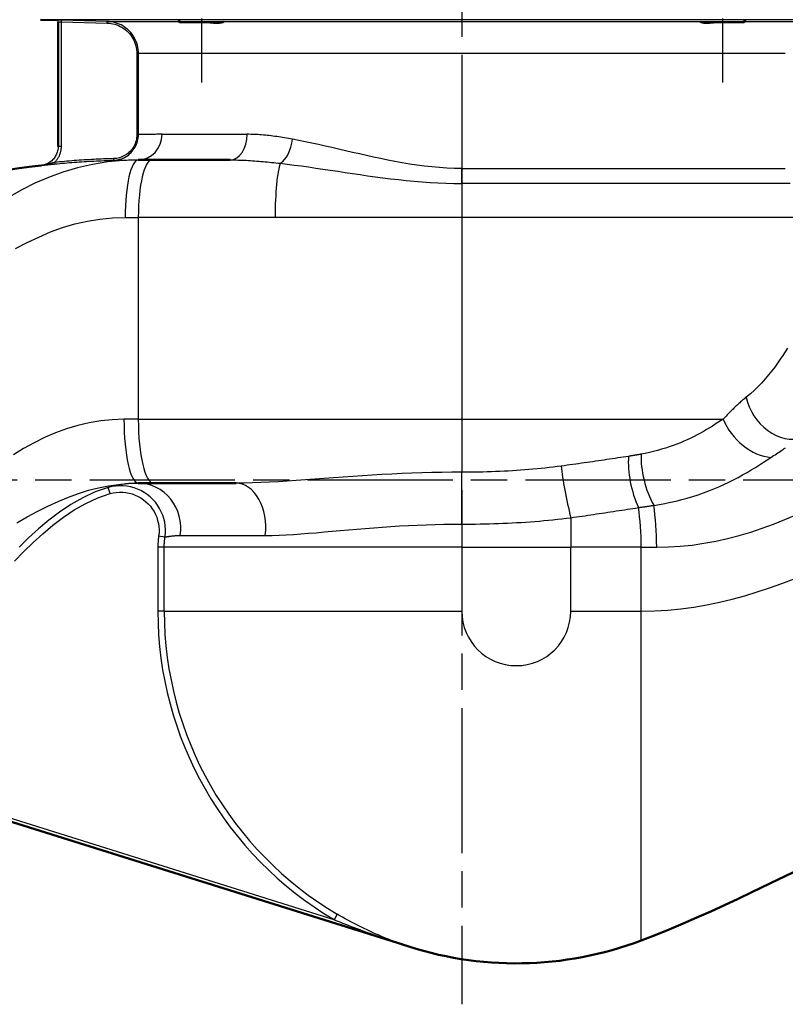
# Model space of a CAD drawing. Header units: millimetres. Extents: x 153 to 1407, y 510 to 1985.
# Tile 4 of 15: x 406 to 645, y 1213 to 1520. Entities that reach past the tile are written whole.
import ezdxf

# ---------------------------------------------------------------- set-up
doc = ezdxf.new("R2010")
doc.units = ezdxf.units.MM
doc.header["$LTSCALE"] = 8
doc.linetypes.add('CHAIN', pattern=[0.3543, 0.2362, -0.0295, 0.0591, -0.0295])
for name, color, linetype, lineweight in [('Gewinde(DIN)', 3, 'Continuous', 25), ('Mittellinie(DIN)', 4, 'CHAIN', 25), ('Sichtbare Kanten(DIN)', 7, 'Continuous', 50), ('Sichtbare tangentiale Kanten(DIN)', 3, 'Continuous', 25)]:
    doc.layers.add(name, color=color, linetype=linetype, lineweight=lineweight)

msp = doc.modelspace()

# ---------------------------------------------------------------- linework, layer by layer
at = {"layer": 'Gewinde(DIN)'}
for p, q in [((456.01, 1520.09), (456.01, 1519.6)), ((469.6, 1519.6), (469.6, 1519.84)), ((618.65, 1519.84), (618.65, 1519.6)), ((632.24, 1519.6), (632.24, 1520.09))]:
    msp.add_line(p, q, dxfattribs=at)
at = {"layer": 'Mittellinie(DIN)', "linetype": 'CHAIN', "ltscale": 23.990969}
for p, q in [((544.12, 1985.35), (544.12, 1212.79)), ((291.97, 1376.58), (801.55, 1376.58))]:
    msp.add_line(p, q, dxfattribs=at)
at = {"layer": 'Mittellinie(DIN)', "linetype": 'CHAIN', "ltscale": 13.025057}
for p, q in [((462.81, 1594.58), (462.81, 1500.8)), ((625.44, 1594.58), (625.44, 1500.8))]:
    msp.add_line(p, q, dxfattribs=at)
at = {"layer": 'Sichtbare Kanten(DIN)'}
for p, q in [((417.64, 1520.24), (412.6, 1520.37)), ((418.12, 1519.74), (418.12, 1480.81)), ((456.03, 1519.58), (455.53, 1520.08)), ((469.58, 1519.58), (456.03, 1519.58)), ((469.58, 1519.58), (469.8, 1519.8)), ((618.67, 1519.58), (618.45, 1519.8)), ((632.22, 1519.58), (618.67, 1519.58)), ((632.22, 1519.58), (632.72, 1520.08)), ((447.39, 1476.58), (443.12, 1476.58)), ((447.39, 1476.58), (471.79, 1476.58)), ((443.12, 1375.58), (447.87, 1375.58)), ((473.64, 1375.58), (447.87, 1375.58)), ((340.75, 1289.42), (525.7, 1231.45))]:
    msp.add_line(p, q, dxfattribs=at)
at = {"layer": 'Sichtbare Kanten(DIN)', "flags": 128}
for points in [[(469.29, 1519.58), (469.19, 1519.55), (469.09, 1519.53), (468.99, 1519.5), (468.87, 1519.48), (468.75, 1519.46), (468.62, 1519.45), (468.48, 1519.43), (468.33, 1519.42), (468.18, 1519.41), (468.02, 1519.4), (467.85, 1519.4), (467.68, 1519.4), (467.5, 1519.4), (467.31, 1519.41), (467.12, 1519.41), (466.92, 1519.42), (466.72, 1519.44), (466.52, 1519.45), (466.31, 1519.47), (466.1, 1519.49), (465.88, 1519.51), (465.67, 1519.53), (465.45, 1519.55), (465.23, 1519.58)], [(623.02, 1519.58), (622.78, 1519.55), (622.56, 1519.53), (622.33, 1519.5), (622.11, 1519.48), (621.9, 1519.46), (621.68, 1519.45), (621.48, 1519.43), (621.28, 1519.42), (621.08, 1519.41), (620.89, 1519.4), (620.71, 1519.4), (620.53, 1519.4), (620.36, 1519.4), (620.19, 1519.41), (620.03, 1519.41), (619.88, 1519.42), (619.74, 1519.44), (619.6, 1519.45), (619.48, 1519.47), (619.36, 1519.49), (619.25, 1519.51), (619.14, 1519.53), (619.05, 1519.55), (618.96, 1519.58)], [(352.38, 1464.78), (356.18, 1465.24), (359.98, 1465.78), (363.76, 1466.37), (367.53, 1467.01), (371.3, 1467.69), (375.07, 1468.4), (382.59, 1469.86), (390.12, 1471.31), (393.88, 1472), (397.66, 1472.66), (401.44, 1473.28), (405.22, 1473.86), (409.02, 1474.39), (412.82, 1474.86)], [(651.55, 1255.94), (643.08, 1251.85), (634.59, 1247.79), (630.34, 1245.78), (626.08, 1243.79), (621.8, 1241.83), (617.51, 1239.91), (613.2, 1238.03), (608.87, 1236.2), (604.51, 1234.43), (600.12, 1232.72)]]:
    msp.add_lwpolyline(points, dxfattribs=at)
at = {"layer": 'Sichtbare Kanten(DIN)'}
for centre, radius, start, end in [((417.62, 1519.74), 0.5, 0, 0.0267), ((412.12, 1480.82), 6, 359.9754, 0), ((524.67, 1229.67), 2, 71.0033, 72.5975), ((561.12, 1335.58), 110, 251.0032, 290.7656)]:
    msp.add_arc(centre, radius, start, end, dxfattribs=at)
at = {"layer": 'Sichtbare tangentiale Kanten(DIN)'}
for p, q in [((675.65, 1520.37), (412.6, 1520.37)), ((417.64, 1520.24), (417.64, 1520.24)), ((419.12, 1519.7), (419.14, 1520.2)), ((419.12, 1519.7), (433.41, 1519.33)), ((419.12, 1480.81), (419.12, 1519.7)), ((433.43, 1519.83), (419.14, 1520.2)), ((433.41, 1519.33), (433.43, 1519.83)), ((433.43, 1519.83), (455.78, 1519.83)), ((469.79, 1519.83), (618.46, 1519.83)), ((632.47, 1519.83), (654.82, 1519.83)), ((442.67, 1509.83), (443.17, 1509.83)), ((442.67, 1509.83), (442.67, 1484.47)), ((645.08, 1509.83), (443.17, 1509.83)), ((443.17, 1484.47), (443.17, 1509.83)), ((442.67, 1484.47), (443.17, 1484.47)), ((450.54, 1484.58), (477.1, 1484.58)), ((419.12, 1480.81), (418.12, 1480.81)), ((435.37, 1476.97), (435.39, 1476.47)), ((412.82, 1474.86), (412.82, 1474.85)), ((417.01, 1475.8), (417.06, 1475.31)), ((544.12, 1473.9), (645.08, 1473.9)), ((544.12, 1469.19), (544.12, 1473.9)), ((544.12, 1469.19), (544.12, 1458.58)), ((646.62, 1469.19), (544.12, 1469.19)), ((443.12, 1458.58), (443.12, 1395.58)), ((485.82, 1458.58), (443.12, 1458.58)), ((544.12, 1458.58), (485.82, 1458.58)), ((650.08, 1458.58), (544.12, 1458.58)), ((544.12, 1458.58), (544.12, 1395.58)), ((443.12, 1395.58), (544.12, 1395.58)), ((544.12, 1395.58), (625.72, 1395.58)), ((544.12, 1395.58), (544.12, 1378.99)), ((544.12, 1362.79), (544.12, 1378.99)), ((434.31, 1372.32), (433.76, 1374.24)), ((544.12, 1362.79), (544.12, 1355.58)), ((578.12, 1364.79), (578.12, 1355.58)), ((451.46, 1358.76), (449.48, 1359.05)), ((456.22, 1359.24), (482.78, 1359.24)), ((451.23, 1355.58), (449.23, 1355.58)), ((449.23, 1355.58), (449.23, 1335.58)), ((451.23, 1335.58), (451.23, 1355.58)), ((544.12, 1355.58), (451.23, 1355.58)), ((544.12, 1355.58), (544.12, 1335.58)), ((544.12, 1355.58), (578.12, 1355.58)), ((600.12, 1355.58), (578.12, 1355.58)), ((578.12, 1335.58), (578.12, 1355.58)), ((600.12, 1335.58), (600.12, 1355.58)), ((451.23, 1335.58), (449.23, 1335.58)), ((451.23, 1335.58), (544.12, 1335.58)), ((578.12, 1335.58), (600.12, 1335.58)), ((600.12, 1232.72), (600.12, 1335.58)), ((504.24, 1239.22), (342.28, 1289.98)), ((505.25, 1240.94), (504.24, 1239.22)), ((525.32, 1231.57), (525.75, 1231.43))]:
    msp.add_line(p, q, dxfattribs=at)
at = {"layer": 'Sichtbare tangentiale Kanten(DIN)', "flags": 128}
for points in [[(419.14, 1520.2), (419.04, 1520.21), (418.94, 1520.21), (418.85, 1520.21), (418.75, 1520.21), (418.66, 1520.22), (418.56, 1520.22), (418.47, 1520.22), (418.39, 1520.22), (418.31, 1520.23), (418.23, 1520.23), (418.15, 1520.23), (418.08, 1520.23), (418.01, 1520.23), (417.95, 1520.23), (417.89, 1520.24), (417.84, 1520.24), (417.79, 1520.24), (417.75, 1520.24), (417.72, 1520.24), (417.69, 1520.24), (417.67, 1520.24), (417.65, 1520.24), (417.64, 1520.24), (417.64, 1520.24)], [(418.12, 1519.74), (418.13, 1519.74), (418.13, 1519.74), (418.14, 1519.74), (418.16, 1519.74), (418.18, 1519.74), (418.2, 1519.74), (418.23, 1519.74), (418.26, 1519.74), (418.29, 1519.74), (418.33, 1519.74), (418.37, 1519.73), (418.42, 1519.73), (418.47, 1519.73), (418.52, 1519.73), (418.57, 1519.73), (418.63, 1519.72), (418.68, 1519.72), (418.74, 1519.72), (418.8, 1519.72), (418.87, 1519.71), (418.93, 1519.71), (418.99, 1519.71), (419.06, 1519.71), (419.12, 1519.7)], [(443.17, 1509.83), (443.15, 1510.47), (443.09, 1511.11), (442.98, 1511.75), (442.84, 1512.37), (442.65, 1512.99), (442.43, 1513.59), (442.17, 1514.18), (441.87, 1514.76), (441.54, 1515.31), (441.17, 1515.83), (440.76, 1516.34), (440.33, 1516.81), (439.86, 1517.26), (439.37, 1517.67), (438.86, 1518.06), (438.32, 1518.41), (437.75, 1518.72), (437.17, 1519), (436.58, 1519.23), (435.97, 1519.43), (435.34, 1519.59), (434.71, 1519.71), (434.07, 1519.79), (433.43, 1519.83)], [(433.41, 1519.33), (434.02, 1519.29), (434.63, 1519.22), (435.23, 1519.11), (435.83, 1518.95), (436.41, 1518.76), (436.97, 1518.54), (437.52, 1518.28), (438.06, 1517.98), (438.57, 1517.65), (439.06, 1517.28), (439.53, 1516.89), (439.97, 1516.46), (440.38, 1516.01), (440.77, 1515.53), (441.12, 1515.03), (441.44, 1514.51), (441.72, 1513.97), (441.97, 1513.41), (442.18, 1512.83), (442.35, 1512.25), (442.49, 1511.65), (442.59, 1511.05), (442.65, 1510.44), (442.67, 1509.83)], [(442.67, 1484.47), (442.65, 1483.99), (442.61, 1483.51), (442.53, 1483.03), (442.42, 1482.56), (442.28, 1482.1), (442.12, 1481.64), (441.92, 1481.2), (441.7, 1480.78), (441.45, 1480.36), (441.17, 1479.97), (440.87, 1479.59), (440.54, 1479.24), (440.2, 1478.9), (439.83, 1478.59), (439.44, 1478.3), (439.03, 1478.04), (438.61, 1477.8), (438.18, 1477.6), (437.73, 1477.42), (437.27, 1477.27), (436.8, 1477.15), (436.33, 1477.06), (435.85, 1477), (435.37, 1476.97)], [(435.39, 1476.47), (435.9, 1476.5), (436.41, 1476.56), (436.91, 1476.66), (437.41, 1476.79), (437.9, 1476.95), (438.38, 1477.14), (438.84, 1477.36), (439.29, 1477.61), (439.73, 1477.89), (440.14, 1478.2), (440.53, 1478.53), (440.9, 1478.89), (441.25, 1479.27), (441.57, 1479.67), (441.87, 1480.09), (442.13, 1480.53), (442.37, 1480.99), (442.58, 1481.46), (442.76, 1481.94), (442.91, 1482.43), (443.02, 1482.93), (443.1, 1483.44), (443.15, 1483.95), (443.17, 1484.47)], [(450.54, 1484.58), (449.99, 1484.57), (449.46, 1484.57), (448.95, 1484.57), (448.46, 1484.56), (447.99, 1484.55), (447.54, 1484.55), (447.11, 1484.54), (446.71, 1484.53), (446.32, 1484.52), (445.96, 1484.52), (445.62, 1484.51), (445.29, 1484.5), (445, 1484.5), (444.72, 1484.49), (444.46, 1484.49), (444.23, 1484.48), (444.02, 1484.48), (443.83, 1484.48), (443.67, 1484.47), (443.52, 1484.47), (443.4, 1484.47), (443.3, 1484.47), (443.22, 1484.47), (443.17, 1484.46)], [(491.27, 1483.04), (490.65, 1483.15), (490.03, 1483.26), (489.41, 1483.37), (488.8, 1483.47), (488.18, 1483.57), (487.57, 1483.66), (486.97, 1483.75), (486.36, 1483.84), (485.76, 1483.92), (485.16, 1484), (484.56, 1484.08), (483.97, 1484.15), (483.38, 1484.21), (482.79, 1484.27), (482.21, 1484.33), (481.62, 1484.38), (481.05, 1484.42), (480.47, 1484.46), (479.9, 1484.5), (479.33, 1484.52), (478.77, 1484.55), (478.21, 1484.56), (477.65, 1484.57), (477.1, 1484.58)], [(544.12, 1473.9), (541.78, 1473.94), (539.44, 1474.02), (537.11, 1474.17), (534.77, 1474.37), (532.44, 1474.63), (530.12, 1474.93), (527.82, 1475.27), (525.52, 1475.65), (523.24, 1476.06), (520.98, 1476.5), (518.74, 1476.96), (516.53, 1477.44), (514.32, 1477.93), (512.13, 1478.42), (509.96, 1478.93), (507.8, 1479.43), (505.66, 1479.93), (503.54, 1480.42), (501.44, 1480.91), (499.36, 1481.38), (497.3, 1481.83), (495.26, 1482.26), (493.25, 1482.66), (491.27, 1483.04)], [(418.12, 1480.81), (418.11, 1480.45), (418.08, 1480.09), (418.03, 1479.73), (417.95, 1479.37), (417.85, 1479.02), (417.73, 1478.68), (417.59, 1478.34), (417.43, 1478.02), (417.25, 1477.7), (417.06, 1477.4), (416.84, 1477.1), (416.61, 1476.82), (416.36, 1476.56), (416.09, 1476.31), (415.81, 1476.08), (415.51, 1475.86), (415.21, 1475.67), (414.89, 1475.49), (414.56, 1475.33), (414.22, 1475.19), (413.88, 1475.08), (413.53, 1474.98), (413.18, 1474.91), (412.82, 1474.85)], [(417.01, 1475.81), (417.18, 1475.97), (417.34, 1476.14), (417.49, 1476.32), (417.64, 1476.5), (417.78, 1476.68), (417.91, 1476.87), (418.04, 1477.07), (418.16, 1477.27), (418.27, 1477.47), (418.38, 1477.67), (418.48, 1477.88), (418.58, 1478.1), (418.66, 1478.31), (418.74, 1478.53), (418.81, 1478.75), (418.88, 1478.97), (418.94, 1479.2), (418.99, 1479.43), (419.03, 1479.66), (419.06, 1479.89), (419.09, 1480.12), (419.11, 1480.35), (419.12, 1480.58), (419.12, 1480.81)], [(443.12, 1476.58), (438.42, 1476.42), (433.64, 1475.94), (428.87, 1475.16), (424.14, 1474.09), (419.53, 1472.74), (415.09, 1471.11), (410.86, 1469.26), (406.82, 1467.23), (402.97, 1465.05)], [(435.37, 1476.97), (434.61, 1476.95), (433.84, 1476.92), (433.08, 1476.89), (432.31, 1476.87), (431.54, 1476.83), (430.78, 1476.8), (430.01, 1476.77), (429.25, 1476.73), (428.48, 1476.69), (427.71, 1476.64), (426.95, 1476.6), (426.18, 1476.55), (425.42, 1476.5), (424.65, 1476.45), (423.89, 1476.4), (423.12, 1476.34), (422.36, 1476.28), (421.6, 1476.22), (420.83, 1476.16), (420.07, 1476.09), (419.3, 1476.02), (418.54, 1475.95), (417.78, 1475.88), (417.01, 1475.8)], [(417.06, 1475.31), (417.83, 1475.38), (418.59, 1475.45), (419.35, 1475.52), (420.11, 1475.59), (420.87, 1475.66), (421.64, 1475.72), (422.4, 1475.78), (423.16, 1475.84), (423.92, 1475.9), (424.69, 1475.95), (425.45, 1476), (426.22, 1476.05), (426.98, 1476.1), (427.74, 1476.14), (428.51, 1476.19), (429.27, 1476.23), (430.04, 1476.27), (430.8, 1476.3), (431.56, 1476.33), (432.33, 1476.37), (433.09, 1476.39), (433.86, 1476.42), (434.62, 1476.45), (435.39, 1476.47)], [(435.39, 1476.47), (435.45, 1476.47), (435.53, 1476.47), (435.63, 1476.47), (435.76, 1476.47), (435.92, 1476.48), (436.09, 1476.48), (436.29, 1476.48), (436.52, 1476.48), (436.77, 1476.49), (437.04, 1476.49), (437.33, 1476.5), (437.65, 1476.51), (437.99, 1476.51), (438.35, 1476.52), (438.74, 1476.53), (439.14, 1476.53), (439.57, 1476.54), (440.02, 1476.55), (440.49, 1476.55), (440.98, 1476.56), (441.48, 1476.57), (442.01, 1476.57), (442.56, 1476.57), (443.12, 1476.58)], [(471.79, 1476.58), (472.41, 1476.57), (473.03, 1476.57), (473.66, 1476.56), (474.29, 1476.54), (474.92, 1476.52), (475.55, 1476.5), (476.19, 1476.47), (476.84, 1476.44), (477.48, 1476.4), (478.13, 1476.37), (478.78, 1476.32), (479.43, 1476.28), (480.09, 1476.23), (480.75, 1476.18), (481.41, 1476.12), (482.07, 1476.07), (482.74, 1476.01), (483.4, 1475.94), (484.07, 1475.88), (484.75, 1475.81), (485.42, 1475.74), (486.1, 1475.67), (486.77, 1475.59), (487.45, 1475.51)], [(417.01, 1475.8), (416.85, 1475.76), (416.69, 1475.71), (416.52, 1475.66), (416.35, 1475.61), (416.18, 1475.56), (416.01, 1475.52), (415.84, 1475.47), (415.67, 1475.42), (415.5, 1475.38), (415.32, 1475.33), (415.15, 1475.29), (414.98, 1475.25), (414.8, 1475.2), (414.62, 1475.16), (414.45, 1475.12), (414.27, 1475.09), (414.09, 1475.05), (413.91, 1475.02), (413.73, 1474.99), (413.55, 1474.96), (413.37, 1474.93), (413.18, 1474.9), (413, 1474.88), (412.82, 1474.85)], [(412.82, 1474.85), (412.99, 1474.87), (413.15, 1474.89), (413.32, 1474.91), (413.49, 1474.93), (413.66, 1474.95), (413.83, 1474.97), (414, 1474.99), (414.17, 1475), (414.34, 1475.02), (414.51, 1475.04), (414.69, 1475.06), (414.86, 1475.08), (415.04, 1475.1), (415.21, 1475.12), (415.39, 1475.14), (415.57, 1475.15), (415.75, 1475.17), (415.94, 1475.19), (416.12, 1475.21), (416.31, 1475.23), (416.5, 1475.25), (416.69, 1475.27), (416.87, 1475.29), (417.06, 1475.31)], [(487.45, 1475.51), (489.62, 1475.25), (491.81, 1474.97), (494.02, 1474.67), (496.25, 1474.36), (498.51, 1474.04), (500.78, 1473.7), (503.06, 1473.36), (505.37, 1473.01), (507.69, 1472.66), (510.02, 1472.32), (512.37, 1471.97), (514.72, 1471.63), (517.1, 1471.3), (519.49, 1470.99), (521.9, 1470.68), (524.33, 1470.4), (526.78, 1470.13), (529.23, 1469.9), (531.7, 1469.69), (534.18, 1469.51), (536.66, 1469.37), (539.15, 1469.27), (541.64, 1469.21), (544.12, 1469.19)], [(404.8, 1448.86), (408.42, 1450.74), (412.07, 1452.48), (415.77, 1454.06), (419.51, 1455.44), (423.34, 1456.59), (427.22, 1457.48), (431.15, 1458.11), (435.09, 1458.49), (439.02, 1458.59)], [(439.02, 1458.59), (439.19, 1458.59), (439.37, 1458.59), (439.54, 1458.59), (439.71, 1458.59), (439.88, 1458.59), (440.05, 1458.58), (440.22, 1458.58), (440.39, 1458.58), (440.56, 1458.58), (440.73, 1458.58), (440.9, 1458.58), (441.07, 1458.58), (441.25, 1458.58), (441.42, 1458.58), (441.59, 1458.58), (441.76, 1458.58), (441.93, 1458.58), (442.1, 1458.58), (442.27, 1458.58), (442.44, 1458.58), (442.61, 1458.58), (442.78, 1458.58), (442.95, 1458.58), (443.12, 1458.58)], [(645.75, 1417.77), (645.05, 1416.65), (644.31, 1415.49), (643.52, 1414.3), (642.68, 1413.09), (641.79, 1411.86), (640.86, 1410.63), (639.88, 1409.39), (638.84, 1408.17), (637.76, 1406.96), (636.62, 1405.77), (635.43, 1404.62), (634.19, 1403.51), (632.89, 1402.45)], [(632.89, 1402.43), (632.6, 1402.2), (632.31, 1401.97), (632.02, 1401.73), (631.73, 1401.49), (631.44, 1401.24), (631.15, 1400.98), (630.85, 1400.72), (630.56, 1400.45), (630.26, 1400.18), (629.96, 1399.9), (629.66, 1399.62), (629.37, 1399.33), (629.07, 1399.04), (628.76, 1398.75), (628.46, 1398.45), (628.16, 1398.14), (627.86, 1397.83), (627.55, 1397.52), (627.25, 1397.21), (626.94, 1396.89), (626.64, 1396.56), (626.33, 1396.24), (626.02, 1395.91), (625.72, 1395.58)], [(438.65, 1395.55), (435.02, 1395.4), (431.4, 1395.02), (427.8, 1394.42), (424.23, 1393.59), (420.72, 1392.54), (417.27, 1391.28), (413.89, 1389.83), (410.59, 1388.19), (407.34, 1386.38), (404.16, 1384.41)], [(443.12, 1395.58), (442.94, 1395.58), (442.75, 1395.57), (442.57, 1395.57), (442.38, 1395.57), (442.19, 1395.57), (442.01, 1395.57), (441.82, 1395.57), (441.63, 1395.57), (441.45, 1395.57), (441.26, 1395.57), (441.08, 1395.57), (440.89, 1395.57), (440.7, 1395.57), (440.52, 1395.57), (440.33, 1395.57), (440.14, 1395.57), (439.96, 1395.56), (439.77, 1395.56), (439.58, 1395.56), (439.4, 1395.56), (439.21, 1395.56), (439.03, 1395.56), (438.84, 1395.56), (438.65, 1395.55)], [(625.72, 1395.58), (624.89, 1395.05), (624.05, 1394.51), (623.19, 1393.97), (622.31, 1393.42), (621.41, 1392.88), (620.49, 1392.33), (619.55, 1391.78), (618.58, 1391.24), (617.6, 1390.71), (616.59, 1390.18), (615.55, 1389.67), (614.5, 1389.17), (613.42, 1388.69), (612.32, 1388.22), (611.19, 1387.76), (610.03, 1387.33), (608.86, 1386.92), (607.66, 1386.53), (606.44, 1386.16), (605.2, 1385.81), (603.94, 1385.48), (602.67, 1385.18), (601.39, 1384.9), (600.09, 1384.64)], [(600.09, 1384.64), (599.92, 1384.61), (599.76, 1384.58), (599.6, 1384.55), (599.44, 1384.52), (599.28, 1384.49), (599.11, 1384.46), (598.95, 1384.43), (598.79, 1384.41), (598.63, 1384.38), (598.46, 1384.35), (598.3, 1384.32), (598.13, 1384.29), (597.97, 1384.26), (597.81, 1384.24), (597.64, 1384.21), (597.48, 1384.18), (597.31, 1384.16), (597.15, 1384.13), (596.98, 1384.1), (596.82, 1384.08), (596.65, 1384.05), (596.49, 1384.02), (596.32, 1384), (596.16, 1383.97)], [(640.59, 1383.64), (641.02, 1383.93), (641.45, 1384.21), (641.87, 1384.49), (642.3, 1384.77), (642.71, 1385.05), (643.13, 1385.32), (643.55, 1385.6), (643.96, 1385.87), (644.37, 1386.13), (644.78, 1386.4), (645.18, 1386.66)], [(596.15, 1383.97), (595.32, 1383.84), (594.48, 1383.72), (593.64, 1383.59), (592.79, 1383.46), (591.94, 1383.33), (591.09, 1383.2), (590.23, 1383.07), (589.36, 1382.95), (588.5, 1382.82), (587.63, 1382.69), (586.75, 1382.56), (585.88, 1382.43), (585, 1382.3), (584.11, 1382.17), (583.23, 1382.04), (582.34, 1381.92), (581.45, 1381.79), (580.56, 1381.66), (579.66, 1381.54), (578.76, 1381.41), (577.86, 1381.28), (576.96, 1381.16), (576.06, 1381.04), (575.16, 1380.91)], [(604, 1368.66), (605.77, 1368.94), (607.53, 1369.25), (609.29, 1369.61), (611.04, 1370.01), (612.78, 1370.44), (614.5, 1370.91), (616.21, 1371.43), (617.9, 1371.97), (619.56, 1372.56), (621.2, 1373.17), (622.8, 1373.82), (624.38, 1374.49), (625.92, 1375.19), (627.43, 1375.91), (628.91, 1376.65), (630.35, 1377.41), (631.76, 1378.18), (633.13, 1378.96), (634.47, 1379.74), (635.76, 1380.53), (637.03, 1381.32), (638.25, 1382.1), (639.44, 1382.88), (640.59, 1383.64)], [(544.13, 1378.99), (540.99, 1378.98), (537.85, 1378.94), (534.72, 1378.89), (531.59, 1378.81), (528.47, 1378.7), (525.36, 1378.58), (522.27, 1378.43), (519.19, 1378.27), (516.12, 1378.09), (513.08, 1377.91), (510.05, 1377.71), (507.04, 1377.5), (504.06, 1377.28), (501.1, 1377.06), (498.18, 1376.84), (495.29, 1376.63), (492.44, 1376.42), (489.63, 1376.23), (486.85, 1376.05), (484.12, 1375.9), (481.42, 1375.76), (478.78, 1375.66), (476.18, 1375.6), (473.64, 1375.58)], [(575.16, 1380.91), (573.92, 1380.75), (572.67, 1380.59), (571.41, 1380.44), (570.15, 1380.3), (568.88, 1380.17), (567.61, 1380.05), (566.33, 1379.93), (565.05, 1379.82), (563.77, 1379.71), (562.47, 1379.62), (561.18, 1379.53), (559.88, 1379.45), (558.58, 1379.37), (557.28, 1379.31), (555.97, 1379.25), (554.66, 1379.19), (553.35, 1379.14), (552.03, 1379.1), (550.72, 1379.07), (549.4, 1379.04), (548.08, 1379.02), (546.76, 1379), (545.44, 1379), (544.12, 1378.99)], [(405.18, 1363.17), (408.47, 1365.05), (411.72, 1366.81), (414.93, 1368.43), (418.12, 1369.91), (421.29, 1371.22), (424.43, 1372.37), (427.57, 1373.35), (430.71, 1374.16), (433.83, 1374.78), (436.94, 1375.22), (440.04, 1375.49), (443.12, 1375.58)], [(443.12, 1375.58), (442.5, 1375.57), (441.89, 1375.55), (441.29, 1375.53), (440.71, 1375.49), (440.15, 1375.45), (439.61, 1375.39), (439.09, 1375.34), (438.59, 1375.27), (438.11, 1375.2), (437.65, 1375.13), (437.21, 1375.06), (436.79, 1374.98), (436.4, 1374.9), (436.03, 1374.83), (435.69, 1374.75), (435.37, 1374.67), (435.07, 1374.6), (434.81, 1374.53), (434.57, 1374.47), (434.35, 1374.41), (434.17, 1374.36), (434.01, 1374.31), (433.87, 1374.27), (433.76, 1374.24)], [(404.48, 1351.24), (407.33, 1354.18), (410.27, 1357.04), (413.3, 1359.8), (416.45, 1362.44), (419.73, 1364.93), (423.16, 1367.23), (426.73, 1369.27), (430.45, 1370.98), (434.31, 1372.32)], [(433.76, 1374.24), (429.69, 1372.84), (425.81, 1371.05), (422.1, 1368.93), (418.57, 1366.56), (415.2, 1364), (411.99, 1361.3), (408.9, 1358.5), (405.92, 1355.6)], [(451.46, 1358.76), (451.58, 1359.91), (451.6, 1361.07), (451.53, 1362.22), (451.36, 1363.37), (451.1, 1364.5), (450.74, 1365.61), (450.3, 1366.68), (449.77, 1367.72), (449.15, 1368.7), (448.45, 1369.63), (447.67, 1370.5), (446.83, 1371.3), (445.93, 1372.03), (444.97, 1372.68), (443.95, 1373.25), (442.89, 1373.74), (441.8, 1374.13), (440.67, 1374.43), (439.53, 1374.64), (438.37, 1374.75), (437.21, 1374.77), (436.04, 1374.69), (434.89, 1374.51), (433.76, 1374.24)], [(434.31, 1372.32), (435.28, 1372.55), (436.27, 1372.7), (437.26, 1372.77), (438.26, 1372.76), (439.26, 1372.66), (440.24, 1372.48), (441.2, 1372.22), (442.14, 1371.89), (443.05, 1371.47), (443.92, 1370.98), (444.74, 1370.42), (445.52, 1369.8), (446.24, 1369.11), (446.9, 1368.37), (447.5, 1367.57), (448.03, 1366.73), (448.49, 1365.84), (448.87, 1364.92), (449.17, 1363.97), (449.4, 1363), (449.54, 1362.02), (449.6, 1361.02), (449.59, 1360.03), (449.48, 1359.05)], [(578.12, 1364.79), (579.02, 1364.92), (579.91, 1365.04), (580.8, 1365.17), (581.69, 1365.3), (582.58, 1365.43), (583.47, 1365.57), (584.36, 1365.7), (585.25, 1365.83), (586.14, 1365.96), (587.02, 1366.1), (587.91, 1366.23), (588.79, 1366.36), (589.67, 1366.5), (590.55, 1366.63), (591.43, 1366.76), (592.31, 1366.9), (593.18, 1367.03), (594.05, 1367.17), (594.92, 1367.3), (595.79, 1367.43), (596.65, 1367.57), (597.51, 1367.7), (598.36, 1367.83), (599.21, 1367.96)], [(599.22, 1367.97), (599.42, 1367.99), (599.62, 1368.02), (599.82, 1368.05), (600.02, 1368.07), (600.22, 1368.1), (600.42, 1368.13), (600.62, 1368.16), (600.82, 1368.18), (601.02, 1368.21), (601.22, 1368.24), (601.42, 1368.27), (601.62, 1368.3), (601.82, 1368.33), (602.02, 1368.36), (602.22, 1368.39), (602.42, 1368.42), (602.62, 1368.45), (602.82, 1368.48), (603.01, 1368.51), (603.21, 1368.54), (603.41, 1368.57), (603.61, 1368.6), (603.8, 1368.63), (604, 1368.66)], [(604.95, 1355.58), (608.62, 1355.67), (612.3, 1355.9), (615.99, 1356.27), (619.68, 1356.8), (623.36, 1357.46), (627.02, 1358.27), (630.66, 1359.21), (634.28, 1360.28), (637.87, 1361.48), (641.43, 1362.79), (644.97, 1364.21), (648.48, 1365.73)], [(482.78, 1359.24), (484.89, 1359.27), (487.06, 1359.33), (489.29, 1359.44), (491.56, 1359.57), (493.89, 1359.74), (496.25, 1359.92), (498.66, 1360.12), (501.12, 1360.34), (503.61, 1360.56), (506.14, 1360.79), (508.71, 1361.02), (511.32, 1361.24), (513.95, 1361.46), (516.6, 1361.66), (519.28, 1361.86), (521.99, 1362.04), (524.71, 1362.21), (527.45, 1362.36), (530.2, 1362.49), (532.97, 1362.6), (535.75, 1362.68), (538.54, 1362.74), (541.33, 1362.78), (544.13, 1362.79)], [(544.12, 1362.79), (545.55, 1362.8), (546.98, 1362.8), (548.4, 1362.82), (549.83, 1362.84), (551.26, 1362.87), (552.68, 1362.91), (554.11, 1362.95), (555.53, 1363), (556.96, 1363.05), (558.38, 1363.12), (559.81, 1363.19), (561.23, 1363.27), (562.65, 1363.35), (564.07, 1363.44), (565.48, 1363.54), (566.9, 1363.65), (568.31, 1363.76), (569.72, 1363.89), (571.13, 1364.02), (572.53, 1364.15), (573.94, 1364.3), (575.34, 1364.45), (576.73, 1364.62), (578.12, 1364.79)], [(449.48, 1359.05), (449.46, 1358.9), (449.44, 1358.76), (449.42, 1358.62), (449.41, 1358.47), (449.39, 1358.33), (449.37, 1358.18), (449.36, 1358.04), (449.34, 1357.89), (449.33, 1357.75), (449.32, 1357.6), (449.31, 1357.46), (449.29, 1357.32), (449.28, 1357.17), (449.28, 1357.03), (449.27, 1356.88), (449.26, 1356.74), (449.25, 1356.59), (449.25, 1356.45), (449.24, 1356.3), (449.24, 1356.16), (449.24, 1356.01), (449.23, 1355.87), (449.23, 1355.72), (449.23, 1355.58)], [(451.23, 1355.58), (451.23, 1355.71), (451.23, 1355.84), (451.23, 1355.97), (451.24, 1356.11), (451.24, 1356.24), (451.24, 1356.37), (451.25, 1356.51), (451.25, 1356.64), (451.26, 1356.77), (451.27, 1356.9), (451.28, 1357.04), (451.29, 1357.17), (451.3, 1357.3), (451.31, 1357.44), (451.32, 1357.57), (451.33, 1357.7), (451.35, 1357.83), (451.36, 1357.97), (451.37, 1358.1), (451.39, 1358.23), (451.41, 1358.36), (451.42, 1358.49), (451.44, 1358.63), (451.46, 1358.76)], [(451.46, 1358.76), (451.52, 1358.77), (451.59, 1358.79), (451.67, 1358.8), (451.77, 1358.82), (451.88, 1358.84), (452, 1358.87), (452.13, 1358.89), (452.28, 1358.92), (452.44, 1358.95), (452.61, 1358.97), (452.79, 1359), (452.98, 1359.03), (453.19, 1359.06), (453.41, 1359.08), (453.64, 1359.11), (453.88, 1359.13), (454.13, 1359.16), (454.39, 1359.18), (454.67, 1359.2), (454.96, 1359.21), (455.25, 1359.22), (455.56, 1359.23), (455.88, 1359.24), (456.22, 1359.24)], [(600.12, 1355.58), (600.33, 1355.58), (600.53, 1355.58), (600.73, 1355.58), (600.93, 1355.58), (601.13, 1355.58), (601.33, 1355.58), (601.53, 1355.58), (601.73, 1355.58), (601.93, 1355.58), (602.13, 1355.58), (602.33, 1355.58), (602.53, 1355.58), (602.74, 1355.58), (602.94, 1355.58), (603.14, 1355.58), (603.34, 1355.58), (603.54, 1355.58), (603.74, 1355.58), (603.94, 1355.58), (604.14, 1355.58), (604.34, 1355.58), (604.55, 1355.58), (604.75, 1355.58), (604.95, 1355.58)], [(600.12, 1335.58), (604.3, 1335.66), (608.43, 1335.91), (612.52, 1336.32), (616.57, 1336.88), (620.58, 1337.57), (624.56, 1338.4), (628.5, 1339.35), (632.42, 1340.42), (636.3, 1341.6), (640.16, 1342.87), (643.99, 1344.23), (647.8, 1345.68)], [(525.75, 1231.43), (525.01, 1231.69), (524.13, 1232.01), (523.25, 1232.33), (522.36, 1232.66), (521.48, 1233.01), (520.61, 1233.35), (519.73, 1233.71), (518.86, 1234.07), (517.98, 1234.45), (517.11, 1234.83), (516.25, 1235.22), (515.38, 1235.61), (514.52, 1236.02), (513.66, 1236.43), (512.81, 1236.85), (511.96, 1237.27), (511.11, 1237.71), (510.26, 1238.15), (509.42, 1238.59), (508.58, 1239.05), (507.74, 1239.51), (506.91, 1239.98), (506.08, 1240.46), (505.25, 1240.94)], [(504.24, 1239.22), (505.12, 1238.87), (506.01, 1238.52), (506.9, 1238.17), (507.79, 1237.82), (508.68, 1237.48), (509.57, 1237.13), (510.47, 1236.79), (511.37, 1236.45), (512.27, 1236.12), (513.17, 1235.79), (514.07, 1235.46), (514.97, 1235.13), (515.87, 1234.8), (516.78, 1234.48), (517.68, 1234.16), (518.59, 1233.84), (519.5, 1233.52), (520.41, 1233.21), (521.32, 1232.9), (522.22, 1232.6), (523.13, 1232.29), (524.04, 1231.99), (524.94, 1231.69), (525.7, 1231.45)]]:
    msp.add_lwpolyline(points, dxfattribs=at)
at = {"layer": 'Sichtbare tangentiale Kanten(DIN)'}
for centre, radius, start, end in [((417.62, 1519.74), 0.5, 0, 88.5001), ((561.12, 1335.58), 111.89, 180, 239.4417), ((561.12, 1335.58), 109.9, 180, 239.4417), ((561.12, 1335.58), 17, 180, 0)]:
    msp.add_arc(centre, radius, start, end, dxfattribs=at)
for centre, major_axis, ratio, start_param, end_param in [((443.12, 1484.58), (0, -8), 0.926606, 0, 1.570796), ((471.79, 1484.58), (0, -8), 0.663658, 0, 1.570796), ((487.08, 1483.04), (-1.34, -7.89), 0.517947, 0.402933, 1.658457), ((443.12, 1458.58), (0, 18), 0.227837, 0, 1.569906), ((447.39, 1458.58), (0, 18), 0.237089, 0, 1.570796), ((488.29, 1458.58), (0, 18), 0.136859, 0.345438, 1.570796), ((644.62, 1402.43), (7.92, -11.55), 0.784169, 4.219074, 6.047292), ((443.12, 1395.58), (0, -20), 0.223536, 4.713412, 6.283185), ((447.87, 1395.58), (0, -20), 0.237089, 4.712389, 6.283185), ((636.49, 1395.58), (9.67, -10.12), 0.65702, 4.151528, 5.67159), ((606.47, 1376.99), (3.73, -13.49), 0.386137, 4.006898, 5.266707), ((601.96, 1375.85), (-3.1, 13.65), 0.365652, 0.853329, 2.101264), ((578.12, 1370.65), (-2.82, 13.71), 0.092426, 0.706319, 1.993426), ((443.12, 1361.58), (0, 14), 0.948388, 4.544941, 6.283185), ((473.64, 1361.58), (0, 14), 0.661834, 4.544941, 6.283185), ((594.92, 1355.58), (0, 22), 0.236559, 4.712389, 5.310694), ((600.12, 1355.58), (0, 22), 0.219256, 4.712699, 5.349404), ((525.11, 1229.54), (0.6, 1.91), 0.832461, 6.254685, 6.283185)]:
    msp.add_ellipse(centre, major_axis=major_axis, ratio=ratio, start_param=start_param, end_param=end_param, dxfattribs=at)

doc.saveas('drawing.dxf')
